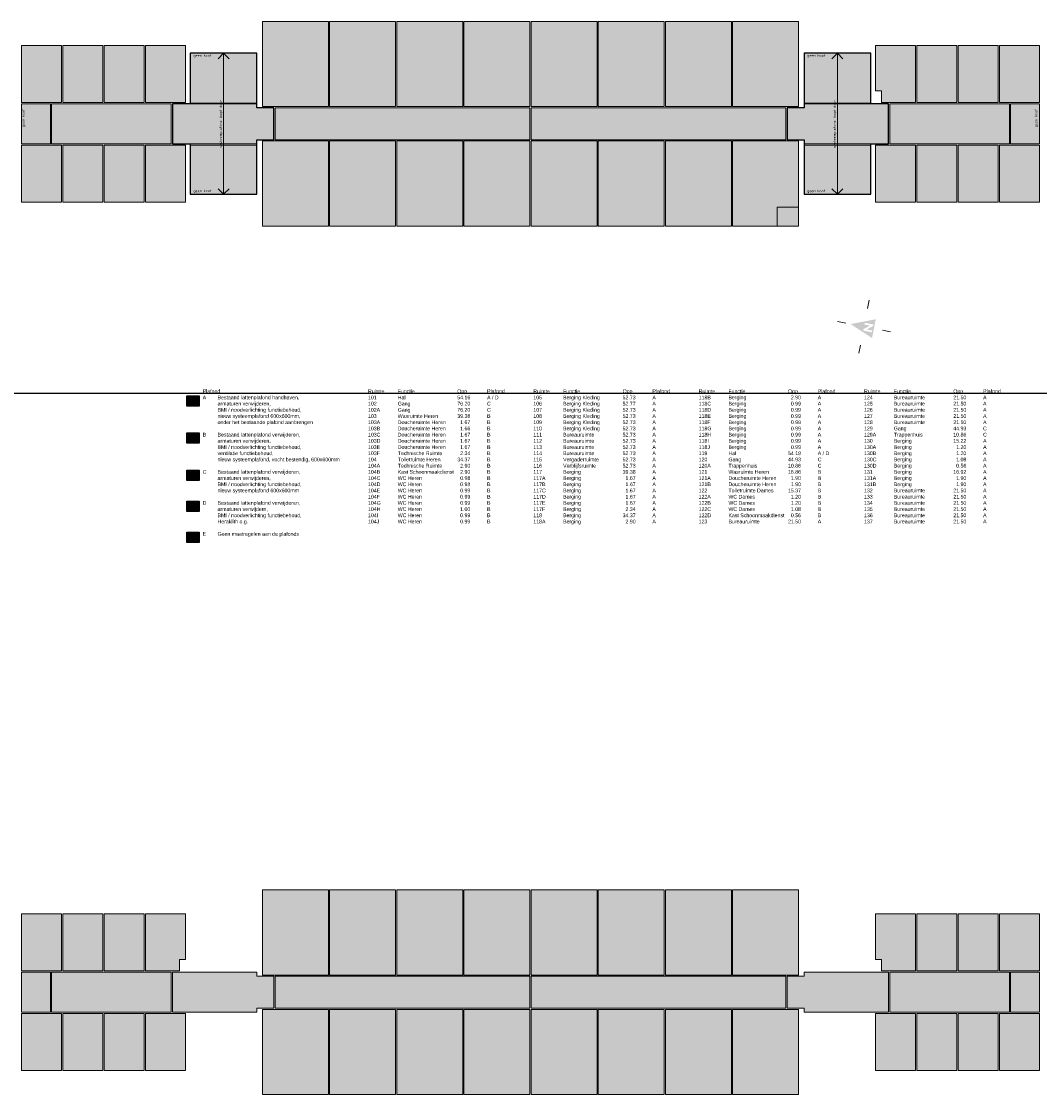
# Model space of a CAD drawing. Header units: millimetres. Extents: x 362177 to 5000048, y 157834 to 733119.
# Tile 149 of 152: x 3901528 to 4000048, y 291969 to 395759. Entities that reach past the tile are written whole.
import ezdxf
from ezdxf.enums import TextEntityAlignment as Align

# ---------------------------------------------------------------- set-up
doc = ezdxf.new("R2010")
doc.units = ezdxf.units.MM
doc.set_wipeout_variables(frame=1)
doc.layers.get('DEFPOINTS').update_dxf_attribs({"color": 255})
doc.layers.add('A--T$1A-_F123-_0_18MM', color=1, linetype='Continuous')
doc.layers.add('X-L0_C_plafondafwerking', color=7, linetype='Continuous')
doc.layers.add('X-L0_C_afwerking', color=7, linetype='Continuous', lineweight=5)
doc.styles.add('DVD_VBC_Arial', font='arial.ttf')
doc.styles.add('T25', font='ISO3098.shx')

# ---------------------------------------------------------------- blocks, each defined once
blk = doc.blocks.new('DVDVB_05_-S-_noordpijl1191')
at = {"color": 7, "linetype": 'Continuous', "lineweight": 13}
for p, q in [((0, 13.04), (0, 9.04)), ((-13.04, -0.01), (-9.04, -0.01)), ((13.04, -0.01), (9.04, -0.01)), ((0, -13.05), (0, -9.05))]:
    blk.add_line(p, q, dxfattribs=at)
at = {"color": 7, "linetype": 'Continuous', "lineweight": 0, "extrusion": (0, 0, -1)}
blk.add_solid([(4.64, -4.86), (0, 6.62), (-4.64, -4.86)], dxfattribs=at)
blk.add_wipeout([(-1.92, 0), (-1.2, 0), (1.06, -2.75), (1.06, 0), (1.92, 0), (1.92, -4.27), (1.21, -4.27), (-1.06, -1.51), (-1.06, -4.27), (-1.92, -4.27)])

msp = doc.modelspace()

# ---------------------------------------------------------------- hatches: boundary and pattern name
at = {"layer": 'X-L0_C_plafondafwerking', "transparency": 33554559}
h = msp.add_hatch(color=31, dxfattribs=at)
h.dxf.hatch_style = 1
h.paths.add_polyline_path([(3931228, 395759), (3924846, 395759), (3924846, 387524), (3931228, 387524)])
h = msp.add_hatch(color=51, dxfattribs=at)
h.dxf.hatch_style = 1
h.paths.add_polyline_path([(3931348, 387525), (3937733, 387525), (3937733, 395759), (3931348, 395759)])
h = msp.add_hatch(color=51, dxfattribs=at)
h.dxf.hatch_style = 1
h.paths.add_polyline_path([(3944228, 395759), (3937848, 395759), (3937848, 387524), (3944228, 387524)])
h = msp.add_hatch(color=51, dxfattribs=at)
h.dxf.hatch_style = 1
h.paths.add_polyline_path([(3944348, 387524), (3950728, 387524), (3950728, 395759), (3944348, 395759)])
h = msp.add_hatch(color=51, dxfattribs=at)
h.dxf.hatch_style = 1
h.paths.add_polyline_path([(3957228, 395759), (3950848, 395759), (3950848, 387524), (3957228, 387524)])
h = msp.add_hatch(color=51, dxfattribs=at)
h.dxf.hatch_style = 1
h.paths.add_polyline_path([(3963728, 395759), (3957348, 395759), (3957348, 387524), (3963728, 387524)])
h = msp.add_hatch(color=51, dxfattribs=at)
h.dxf.hatch_style = 1
h.paths.add_polyline_path([(3963848, 387524), (3970228, 387524), (3970228, 395759), (3963848, 395759)])
h = msp.add_hatch(color=51, dxfattribs=at)
h.dxf.hatch_style = 1
h.paths.add_polyline_path([(3970348, 387524), (3976727, 387524), (3976727, 395759), (3970348, 395759)])
h = msp.add_hatch(color=51, dxfattribs=at)
h.dxf.hatch_style = 1
h.paths.add_polyline_path([(3905408, 393434), (3901528, 393434), (3901528, 387924), (3905408, 387924)])
h = msp.add_hatch(color=51, dxfattribs=at)
h.dxf.hatch_style = 1
h.paths.add_polyline_path([(3909408, 393434), (3905528, 393434), (3905528, 387924), (3909408, 387924)])
h = msp.add_hatch(color=51, dxfattribs=at)
h.dxf.hatch_style = 1
h.paths.add_polyline_path([(3909528, 387924), (3913408, 387924), (3913408, 393434), (3909528, 393434)])
h = msp.add_hatch(color=51, dxfattribs=at)
h.dxf.hatch_style = 1
h.paths.add_polyline_path([(3913528, 387924), (3917408, 387924), (3917408, 393434), (3913528, 393434)])
h = msp.add_hatch(color=51, dxfattribs=at)
h.dxf.hatch_style = 1
h.paths.add_polyline_path([(3988048, 393434), (3984168, 393434), (3984168, 389034), (3984748, 389034), (3984748, 387924), (3985548, 387924), (3988048, 387924)])
h = msp.add_hatch(color=51, dxfattribs=at)
h.dxf.hatch_style = 1
h.paths.add_polyline_path([(3988168, 387924), (3992048, 387924), (3992048, 393434), (3988168, 393434)])
h = msp.add_hatch(color=51, dxfattribs=at)
h.dxf.hatch_style = 1
h.paths.add_polyline_path([(3992168, 387924), (3996048, 387924), (3996048, 393434), (3992168, 393434)])
h = msp.add_hatch(color=51, dxfattribs=at)
h.dxf.hatch_style = 1
h.paths.add_polyline_path([(4000048, 393434), (3996168, 393434), (3996168, 387924), (4000048, 387924)])
h = msp.add_hatch(color=51, dxfattribs=at)
h.dxf.hatch_style = 1
h.paths.add_polyline_path([(3917868, 387854), (3924308, 387854), (3924308, 392679), (3917868, 392679)])
h = msp.add_hatch(color=51, dxfattribs=at)
h.dxf.hatch_style = 1
h.paths.add_polyline_path([(3983708, 392679), (3977268, 392679), (3977268, 387854), (3983708, 387854)])
h = msp.add_hatch(color=103, dxfattribs=at)
h.dxf.hatch_style = 1
h.paths.add_polyline_path([(3904328, 387804), (3901528, 387804), (3901528, 383924), (3904328, 383924)])
h = msp.add_hatch(color=103, dxfattribs=at)
h.dxf.hatch_style = 1
h.paths.add_polyline_path([(3916028, 383924), (3916028, 387804), (3904448, 387804), (3904448, 383924)])
h = msp.add_hatch(color=131, dxfattribs=at)
h.dxf.hatch_style = 1
h.paths.add_polyline_path([(3924306, 383926.4), (3924306, 384320), (3925948, 384320), (3925948, 387404), (3924308, 387404), (3924308, 387804), (3916148, 387804), (3916148, 383924)])
h = msp.add_hatch(color=103, dxfattribs=at)
h.dxf.hatch_style = 1
h.paths.add_polyline_path([(3950728, 384314), (3950728, 387404), (3926068, 387404), (3926068, 384314)])
h = msp.add_hatch(color=103, dxfattribs=at)
h.dxf.hatch_style = 1
h.paths.add_polyline_path([(3975508, 384314), (3975508, 387404), (3950848, 387404), (3950848, 384314)])
h = msp.add_hatch(color=131, dxfattribs=at)
h.dxf.hatch_style = 1
h.paths.add_polyline_path([(3977268, 384314), (3977268, 383924), (3985428, 383924), (3985428, 387804), (3983708, 387804), (3977268, 387804), (3977268, 387404), (3975628, 387404), (3975628, 384314)])
h = msp.add_hatch(color=103, dxfattribs=at)
h.dxf.hatch_style = 1
h.paths.add_polyline_path([(3985548, 387804), (3985548, 383924), (3997128, 383924), (3997128, 387804)])
h = msp.add_hatch(color=103, dxfattribs=at)
h.dxf.hatch_style = 1
h.paths.add_polyline_path([(4000048, 387804), (3997248, 387804), (3997248, 383924), (4000048, 383924)])
h = msp.add_hatch(color=31, dxfattribs=at)
h.dxf.hatch_style = 1
h.paths.add_polyline_path([(3924848, 375969), (3931228, 375969), (3931228, 384204), (3924848, 384204)])
h = msp.add_hatch(color=51, dxfattribs=at)
h.dxf.hatch_style = 1
h.paths.add_polyline_path([(3931348, 375969), (3937728, 375969), (3937728, 384204), (3931348, 384204)])
h = msp.add_hatch(color=51, dxfattribs=at)
h.dxf.hatch_style = 1
h.paths.add_polyline_path([(3944228, 384204), (3937848, 384204), (3937848, 375969), (3944228, 375969)])
h = msp.add_hatch(color=51, dxfattribs=at)
h.dxf.hatch_style = 1
h.paths.add_polyline_path([(3944348, 375969), (3950728, 375969), (3950728, 384204), (3944348, 384204)])
h = msp.add_hatch(color=51, dxfattribs=at)
h.dxf.hatch_style = 1
h.paths.add_polyline_path([(3957228, 384204), (3950848, 384204), (3950848, 375969), (3957228, 375969)])
h = msp.add_hatch(color=51, dxfattribs=at)
h.dxf.hatch_style = 1
h.paths.add_polyline_path([(3957348, 375969), (3963728, 375969), (3963728, 384204), (3957348, 384204)])
h = msp.add_hatch(color=51, dxfattribs=at)
h.dxf.hatch_style = 1
h.paths.add_polyline_path([(3963848, 375969), (3970228, 375969), (3970228, 384204), (3963848, 384204)])
h = msp.add_hatch(color=51, dxfattribs=at)
h.dxf.hatch_style = 1
h.paths.add_polyline_path([(3970348, 375969), (3974648, 375969), (3974648, 377784), (3976728, 377784), (3976728, 384204), (3970348, 384204)])
h = msp.add_hatch(color=51, dxfattribs=at)
h.dxf.hatch_style = 1
h.paths.add_polyline_path([(3905408, 383804), (3901528, 383804), (3901528, 378294), (3905408, 378294)])
h = msp.add_hatch(color=51, dxfattribs=at)
h.dxf.hatch_style = 1
h.paths.add_polyline_path([(3905528, 378294), (3909408, 378294), (3909408, 383804), (3905528, 383804)])
h = msp.add_hatch(color=51, dxfattribs=at)
h.dxf.hatch_style = 1
h.paths.add_polyline_path([(3913408, 383804), (3909528, 383804), (3909528, 378294), (3913408, 378294)])
h = msp.add_hatch(color=51, dxfattribs=at)
h.dxf.hatch_style = 1
h.paths.add_polyline_path([(3913528, 378294), (3917408, 378294), (3917408, 383804), (3913528, 383804)])
h = msp.add_hatch(color=51, dxfattribs=at)
h.dxf.hatch_style = 1
h.paths.add_polyline_path([(3924306.2, 383804), (3917868, 383804), (3917868, 379051), (3924308, 379051)])
h = msp.add_hatch(color=51, dxfattribs=at)
h.dxf.hatch_style = 1
h.paths.add_polyline_path([(3983708, 383804), (3977268, 383804), (3977268, 379049), (3983708, 379049)])
h = msp.add_hatch(color=51, dxfattribs=at)
h.dxf.hatch_style = 1
h.paths.add_polyline_path([(3984168, 378294), (3988048, 378294), (3988048, 383804), (3984168, 383804)])
h = msp.add_hatch(color=51, dxfattribs=at)
h.dxf.hatch_style = 1
h.paths.add_polyline_path([(3988168, 378294), (3992048, 378294), (3992048, 383804), (3988168, 383804)])
h = msp.add_hatch(color=51, dxfattribs=at)
h.dxf.hatch_style = 1
h.paths.add_polyline_path([(3996048, 383804), (3992168, 383804), (3992168, 378294), (3996048, 378294)])
h = msp.add_hatch(color=51, dxfattribs=at)
h.dxf.hatch_style = 1
h.paths.add_polyline_path([(3996168, 378294), (4000048, 378294), (4000048, 383804), (3996168, 383804)])
h = msp.add_hatch(color=31, dxfattribs=at)
h.dxf.hatch_style = 1
h.paths.add_polyline_path([(3976728, 375969), (3976728, 377784), (3974648, 377784), (3974648, 375969)])
h = msp.add_hatch(color=51, dxfattribs=at)
h.dxf.hatch_style = 1
h.paths.add_polyline_path([(3917535, 358560.7), (3918735, 358560.7), (3918735, 359560.7), (3917535, 359560.7)])
h = msp.add_hatch(color=31, dxfattribs=at)
h.dxf.hatch_style = 1
h.paths.add_polyline_path([(3917535, 355960.7), (3918735, 355960.7), (3918735, 354960.7), (3917535, 354960.7)])
h = msp.add_hatch(color=103, dxfattribs=at)
h.dxf.hatch_style = 1
h.paths.add_polyline_path([(3917535, 352360.7), (3918735, 352360.7), (3918735, 351360.7), (3917535, 351360.7)])
h = msp.add_hatch(color=131, dxfattribs=at)
h.dxf.hatch_style = 1
h.paths.add_polyline_path([(3917535, 349360.7), (3918735, 349360.7), (3918735, 348360.7), (3917535, 348360.7)])
h = msp.add_hatch(color=211, dxfattribs=at)
h.dxf.hatch_style = 1
h.paths.add_polyline_path([(3917535, 346360.7), (3918735, 346360.7), (3918735, 345360.7), (3917535, 345360.7)])
h = msp.add_hatch(color=31, dxfattribs=at)
h.dxf.hatch_style = 1
h.paths.add_polyline_path([(3931228, 303524), (3931228, 311759), (3924848, 311759), (3924848, 303524)])
h = msp.add_hatch(color=51, dxfattribs=at)
h.dxf.hatch_style = 1
h.paths.add_polyline_path([(3931348, 303524), (3937733, 303524), (3937733, 311759), (3931348, 311759)])
h = msp.add_hatch(color=51, dxfattribs=at)
h.dxf.hatch_style = 1
h.paths.add_polyline_path([(3944228, 311759), (3937848, 311759), (3937848, 303524), (3944228, 303524)])
h = msp.add_hatch(color=51, dxfattribs=at)
h.dxf.hatch_style = 1
h.paths.add_polyline_path([(3944348, 303524), (3950728, 303524), (3950728, 311759), (3944348, 311759)])
h = msp.add_hatch(color=51, dxfattribs=at)
h.dxf.hatch_style = 1
h.paths.add_polyline_path([(3950848, 303524), (3957228, 303524), (3957228, 311759), (3950848, 311759)])
h = msp.add_hatch(color=51, dxfattribs=at)
h.dxf.hatch_style = 1
h.paths.add_polyline_path([(3963728, 311759), (3957348, 311759), (3957348, 303524), (3963728, 303524)])
h = msp.add_hatch(color=51, dxfattribs=at)
h.dxf.hatch_style = 1
h.paths.add_polyline_path([(3970228, 311759), (3963848, 311759), (3963848, 303524), (3970228, 303524)])
h = msp.add_hatch(color=31, dxfattribs=at)
h.dxf.hatch_style = 1
h.paths.add_polyline_path([(3970348, 303524), (3976728, 303524), (3976728, 311759), (3970348, 311759)])
h = msp.add_hatch(color=51, dxfattribs=at)
h.dxf.hatch_style = 1
h.paths.add_polyline_path([(3905408, 309434), (3901528, 309434), (3901528, 303924), (3905408, 303924)])
h = msp.add_hatch(color=51, dxfattribs=at)
h.dxf.hatch_style = 1
h.paths.add_polyline_path([(3909408, 309434), (3905528, 309434), (3905528, 303924), (3909408, 303924)])
h = msp.add_hatch(color=51, dxfattribs=at)
h.dxf.hatch_style = 1
h.paths.add_polyline_path([(3909528, 303924), (3913408, 303924), (3913408, 309434), (3909528, 309434)])
h = msp.add_hatch(color=51, dxfattribs=at)
h.dxf.hatch_style = 1
h.paths.add_polyline_path([(3913528, 303924), (3916828, 303924), (3916828, 305034), (3917408, 305034), (3917408, 309434), (3913528, 309434)])
h = msp.add_hatch(color=51, dxfattribs=at)
h.dxf.hatch_style = 1
h.paths.add_polyline_path([(3988048, 309434), (3984168, 309434), (3984168, 305034), (3984748, 305034), (3984748, 303924), (3988048, 303924)])
h = msp.add_hatch(color=51, dxfattribs=at)
h.dxf.hatch_style = 1
h.paths.add_polyline_path([(3988168, 303924), (3992048, 303924), (3992048, 309434), (3988168, 309434)])
h = msp.add_hatch(color=51, dxfattribs=at)
h.dxf.hatch_style = 1
h.paths.add_polyline_path([(3992168, 303924), (3996048, 303924), (3996048, 309434), (3992168, 309434)])
h = msp.add_hatch(color=51, dxfattribs=at)
h.dxf.hatch_style = 1
h.paths.add_polyline_path([(3996168, 303924), (4000048, 303924), (4000048, 309434), (3996168, 309434)])
h = msp.add_hatch(color=103, dxfattribs=at)
h.dxf.hatch_style = 1
h.paths.add_polyline_path([(3904328, 303804), (3901528, 303804), (3901528, 299924), (3904328, 299924)])
h = msp.add_hatch(color=103, dxfattribs=at)
h.dxf.hatch_style = 1
h.paths.add_polyline_path([(3916028, 299924), (3916028, 303804), (3904448, 303804), (3904448, 299924)])
h = msp.add_hatch(color=131, dxfattribs=at)
h.dxf.hatch_style = 1
h.paths.add_polyline_path([(3916148, 303804), (3916148, 299924), (3924311, 299924), (3924311, 300324), (3925948, 300324), (3925948, 303404), (3924318, 303404), (3924318, 303804)])
h = msp.add_hatch(color=103, dxfattribs=at)
h.dxf.hatch_style = 1
h.paths.add_polyline_path([(3950728, 300324), (3950728, 303404), (3926068, 303404), (3926068, 300324)])
h = msp.add_hatch(color=103, dxfattribs=at)
h.dxf.hatch_style = 1
h.paths.add_polyline_path([(3975508, 300324), (3975508, 303404), (3950848, 303404), (3950848, 300324)])
h = msp.add_hatch(color=131, dxfattribs=at)
h.dxf.hatch_style = 1
h.paths.add_polyline_path([(3985428, 299924), (3985428, 303804), (3977268, 303804), (3977268, 303404), (3975628, 303404), (3975628, 300324), (3977268, 300324), (3977268, 299924)])
h = msp.add_hatch(color=103, dxfattribs=at)
h.dxf.hatch_style = 1
h.paths.add_polyline_path([(3985548, 299924), (3997128, 299924), (3997128, 303804), (3985548, 303804)])
h = msp.add_hatch(color=103, dxfattribs=at)
h.dxf.hatch_style = 1
h.paths.add_polyline_path([(4000048, 303804), (3997248, 303804), (3997248, 299924), (4000048, 299924)])
h = msp.add_hatch(color=31, dxfattribs=at)
h.dxf.hatch_style = 1
h.paths.add_polyline_path([(3931228, 300204), (3924848, 300204), (3924848, 291969), (3931228, 291969)])
h = msp.add_hatch(color=51, dxfattribs=at)
h.dxf.hatch_style = 1
h.paths.add_polyline_path([(3937728, 300204), (3931348, 300204), (3931348, 291969), (3937728, 291969)])
h = msp.add_hatch(color=51, dxfattribs=at)
h.dxf.hatch_style = 1
h.paths.add_polyline_path([(3937848, 291969), (3944228, 291969), (3944228, 300204), (3937848, 300204)])
h = msp.add_hatch(color=51, dxfattribs=at)
h.dxf.hatch_style = 1
h.paths.add_polyline_path([(3944348, 291969), (3950728, 291969), (3950728, 300204), (3944348, 300204)])
h = msp.add_hatch(color=51, dxfattribs=at)
h.dxf.hatch_style = 1
h.paths.add_polyline_path([(3957228, 300204), (3950848, 300204), (3950848, 291969), (3957228, 291969)])
h = msp.add_hatch(color=51, dxfattribs=at)
h.dxf.hatch_style = 1
h.paths.add_polyline_path([(3957348, 300204), (3957348, 291969), (3963728, 291969), (3963728, 300204)])
h = msp.add_hatch(color=51, dxfattribs=at)
h.dxf.hatch_style = 1
h.paths.add_polyline_path([(3963848, 291969), (3970228, 291969), (3970228, 300204), (3963848, 300204)])
h = msp.add_hatch(color=31, dxfattribs=at)
h.dxf.hatch_style = 1
h.paths.add_polyline_path([(3976728, 300204), (3970348, 300204), (3970348, 291969), (3976728, 291969)])
h = msp.add_hatch(color=51, dxfattribs=at)
h.dxf.hatch_style = 1
h.paths.add_polyline_path([(3901528, 294294), (3905408, 294294), (3905408, 299804), (3901528, 299804)])
h = msp.add_hatch(color=51, dxfattribs=at)
h.dxf.hatch_style = 1
h.paths.add_polyline_path([(3909408, 299804), (3905528, 299804), (3905528, 294294), (3909408, 294294)])
h = msp.add_hatch(color=51, dxfattribs=at)
h.dxf.hatch_style = 1
h.paths.add_polyline_path([(3913408, 294294), (3913408, 299804), (3909528, 299804), (3909528, 294294)])
h = msp.add_hatch(color=51, dxfattribs=at)
h.dxf.hatch_style = 1
h.paths.add_polyline_path([(3913528, 294294), (3917408, 294294), (3917408, 299804), (3913528, 299804)])
h = msp.add_hatch(color=51, dxfattribs=at)
h.dxf.hatch_style = 1
h.paths.add_polyline_path([(3988048, 294294), (3988048, 299804), (3984168, 299804), (3984168, 294294)])
h = msp.add_hatch(color=51, dxfattribs=at)
h.dxf.hatch_style = 1
h.paths.add_polyline_path([(3992048, 294294), (3992048, 299804), (3988168, 299804), (3988168, 294294)])
h = msp.add_hatch(color=51, dxfattribs=at)
h.dxf.hatch_style = 1
h.paths.add_polyline_path([(3992168, 294294), (3996048, 294294), (3996048, 299804), (3992168, 299804)])
h = msp.add_hatch(color=51, dxfattribs=at)
h.dxf.hatch_style = 1
h.paths.add_polyline_path([(3996168, 294294), (4000048, 294294), (4000048, 299804), (3996168, 299804)])

# ---------------------------------------------------------------- linework, layer by layer
at = {"flags": 128}
for points in [[(3924308, 392679), (3917868, 392679), (3917868, 387804), (3916148, 387804), (3916148, 383924), (3917868, 383924), (3917868, 379051), (3924308, 379051), (3924306, 384320), (3925948, 384320), (3925948, 387404), (3924308, 387404)], [(3977268, 392679), (3977268, 387404), (3975628, 387404), (3975628, 384314), (3977268, 384314), (3977268, 379049), (3983708, 379049), (3983708, 383924), (3985428, 383924), (3985428, 387804), (3983708, 387804), (3983708, 392679)]]:
    msp.add_lwpolyline(points, close=True, dxfattribs=at)
for points in [[(3917535, 359560.7), (3918735, 359560.7), (3918735, 358560.7), (3917535, 358560.7)], [(3917535, 355960.7), (3918735, 355960.7), (3918735, 354960.7), (3917535, 354960.7)], [(3917535, 352360.7), (3918735, 352360.7), (3918735, 351360.7), (3917535, 351360.7)], [(3917535, 349360.7), (3918735, 349360.7), (3918735, 348360.7), (3917535, 348360.7)], [(3917535, 346360.7), (3918735, 346360.7), (3918735, 345360.7), (3917535, 345360.7)]]:
    msp.add_lwpolyline(points, close=True)
at = {"layer": 'DEFPOINTS'}
msp.add_xline((570064, 359815), (1, 0), dxfattribs=at)
at = {"layer": 'X-L0_C_afwerking'}
for points in [[(3931228, 387524), (3924846, 387524), (3924846, 395759), (3931228, 395759)], [(3931348, 387525), (3937733, 387525), (3937733, 395759), (3931348, 395759)], [(3937848, 395759), (3944228, 395759), (3944228, 387524), (3937848, 387524)], [(3944348, 395759), (3950728, 395759), (3950728, 387524), (3944348, 387524)], [(3950848, 395759), (3957228, 395759), (3957228, 387524), (3950848, 387524)], [(3957348, 395759), (3963728, 395759), (3963728, 387524), (3957348, 387524)], [(3963848, 387524), (3970228, 387524), (3970228, 395759), (3963848, 395759)], [(3970348, 395759), (3976727, 395759), (3976727, 387524), (3970348, 387524)], [(3905528, 387924), (3909408, 387924), (3909408, 393434), (3905528, 393434)], [(3909528, 387924), (3913408, 387924), (3913408, 393434), (3909528, 393434)], [(3917408, 393434), (3913528, 393434), (3913528, 387924), (3917408, 387924)], [(3992048, 387924), (3988168, 387924), (3988168, 393434), (3992048, 393434)], [(3996048, 393434), (3992168, 393434), (3992168, 387924), (3996048, 387924)], [(4000048, 387924), (3996168, 387924), (3996168, 393434), (4000048, 393434)], [(3917868, 387854), (3924308, 387854), (3924308, 392679), (3917868, 392679)], [(3977268, 387854), (3983708, 387854), (3983708, 392679), (3977268, 392679)], [(3901528, 383924), (3904328, 383924), (3904328, 387804), (3901528, 387804)], [(3904448, 387804), (3916028, 387804), (3916028, 383924), (3904448, 383924)], [(3926068, 387404), (3950728, 387404), (3950728, 384314), (3926068, 384314)], [(3950848, 384314), (3975508, 384314), (3975508, 387404), (3950848, 387404)], [(3985548, 387804), (3997128, 387804), (3997128, 383924), (3985548, 383924)], [(3997248, 387804), (4000048, 387804), (4000048, 383924), (3997248, 383924)], [(3931228, 384204), (3924848, 384204), (3924848, 375969), (3931228, 375969)], [(3931348, 384204), (3937728, 384204), (3937728, 375969), (3931348, 375969)], [(3937848, 375969), (3944228, 375969), (3944228, 384204), (3937848, 384204)], [(3944348, 384204), (3950728, 384204), (3950728, 375969), (3944348, 375969)], [(3950848, 375969), (3957228, 375969), (3957228, 384204), (3950848, 384204)], [(3957348, 384204), (3963728, 384204), (3963728, 375969), (3957348, 375969)], [(3963848, 375969), (3970228, 375969), (3970228, 384204), (3963848, 384204)], [(3970348, 384204), (3976728, 384204), (3976728, 377784), (3974648, 377784), (3974648, 375969), (3970348, 375969)], [(3901528, 383804), (3905408, 383804), (3905408, 378294), (3901528, 378294)], [(3905528, 378294), (3909408, 378294), (3909408, 383804), (3905528, 383804)], [(3909528, 383804), (3913408, 383804), (3913408, 378294), (3909528, 378294)], [(3913528, 383804), (3917408, 383804), (3917408, 378294), (3913528, 378294)], [(3917868, 383804), (3924308, 383804), (3924308, 379051), (3917868, 379051)], [(3977268, 383804), (3983708, 383804), (3983708, 379049), (3977268, 379049)], [(3988048, 383804), (3984168, 383804), (3984168, 378294), (3988048, 378294)], [(3988168, 383804), (3992048, 383804), (3992048, 378294), (3988168, 378294)], [(3992168, 378294), (3996048, 378294), (3996048, 383804), (3992168, 383804)], [(3996168, 383804), (4000048, 383804), (4000048, 378294), (3996168, 378294)], [(3976728, 377784), (3974648, 377784), (3974648, 375969), (3976728, 375969)], [(3924848, 311759), (3931228, 311759), (3931228, 303524), (3924848, 303524)], [(3931348, 303524), (3937733, 303524), (3937733, 311759), (3931348, 311759)], [(3937848, 311759), (3944228, 311759), (3944228, 303524), (3937848, 303524)], [(3944348, 303524), (3950728, 303524), (3950728, 311759), (3944348, 311759)], [(3950848, 311759), (3957228, 311759), (3957228, 303524), (3950848, 303524)], [(3957348, 311759), (3963728, 311759), (3963728, 303524), (3957348, 303524)], [(3963848, 303524), (3970228, 303524), (3970228, 311759), (3963848, 311759)], [(3970348, 303524), (3976728, 303524), (3976728, 311759), (3970348, 311759)], [(3901528, 309434), (3905408, 309434), (3905408, 303924), (3901528, 303924)], [(3905528, 303924), (3909408, 303924), (3909408, 309434), (3905528, 309434)], [(3909528, 309434), (3913408, 309434), (3913408, 303924), (3909528, 303924)], [(3988168, 303924), (3992048, 303924), (3992048, 309434), (3988168, 309434)], [(3992168, 309434), (3996048, 309434), (3996048, 303924), (3992168, 303924)], [(3996168, 303924), (4000048, 303924), (4000048, 309434), (3996168, 309434)], [(3904328, 303804), (3901528, 303804), (3901528, 299924), (3904328, 299924)], [(3904448, 303804), (3916028, 303804), (3916028, 299924), (3904448, 299924)], [(3926068, 303404), (3950728, 303404), (3950728, 300324), (3926068, 300324)], [(3950848, 300324), (3975508, 300324), (3975508, 303404), (3950848, 303404)], [(3985548, 303804), (3997128, 303804), (3997128, 299924), (3985548, 299924)], [(3997248, 303804), (4000048, 303804), (4000048, 299924), (3997248, 299924)], [(3931228, 300204), (3924848, 300204), (3924848, 291969), (3931228, 291969)], [(3931348, 291969), (3937728, 291969), (3937728, 300204), (3931348, 300204)], [(3937848, 291969), (3944228, 291969), (3944228, 300204), (3937848, 300204)], [(3944348, 300204), (3950728, 300204), (3950728, 291969), (3944348, 291969)], [(3950848, 291969), (3957228, 291969), (3957228, 300204), (3950848, 300204)], [(3957348, 300204), (3963728, 300204), (3963728, 291969), (3957348, 291969)], [(3963848, 291969), (3970228, 291969), (3970228, 300204), (3963848, 300204)], [(3970348, 300204), (3976728, 300204), (3976728, 291969), (3970348, 291969)], [(3901528, 299804), (3905408, 299804), (3905408, 294294), (3901528, 294294)], [(3905528, 294294), (3909408, 294294), (3909408, 299804), (3905528, 299804)], [(3909528, 299804), (3913408, 299804), (3913408, 294294), (3909528, 294294)], [(3913528, 294294), (3917408, 294294), (3917408, 299804), (3913528, 299804)], [(3984168, 299804), (3988048, 299804), (3988048, 294294), (3984168, 294294)], [(3988168, 294294), (3992048, 294294), (3992048, 299804), (3988168, 299804)], [(3992168, 299804), (3996048, 299804), (3996048, 294294), (3992168, 294294)], [(3996168, 294294), (4000048, 294294), (4000048, 299804), (3996168, 299804)]]:
    msp.add_lwpolyline(points, close=True, dxfattribs=at)
at = {"layer": 'X-L0_C_afwerking', "flags": 128}
for points in [[(3901528, 393434), (3905408, 393434), (3905408, 387924), (3901528, 387924)], [(3985548, 387924), (3988048, 387924), (3988048, 393434), (3984168, 393434), (3984168, 389034), (3984748, 389034), (3984748, 387924)], [(3916148, 383924), (3924306, 383926.4), (3924306, 384320), (3925948, 384320), (3925948, 387404), (3924308, 387404), (3924308, 387804), (3916148, 387804)], [(3975628, 387404), (3975628, 384314), (3977268, 384314), (3977268, 383924), (3985428, 383924), (3985428, 387804), (3977268, 387804), (3977268, 387404)], [(3913528, 303924), (3916828, 303924), (3916828, 305034), (3917408, 305034), (3917408, 309434), (3913528, 309434)], [(3984748, 303924), (3984748, 305034), (3984168, 305034), (3984168, 309434), (3988048, 309434), (3988048, 303924)], [(3916148, 303804), (3924318, 303804), (3924318, 303404), (3925948, 303404), (3925948, 300324), (3924311, 300324), (3924311, 299924), (3916148, 299924)], [(3985428, 303804), (3977268, 303804), (3977268, 303404), (3975628, 303404), (3975628, 300324), (3977268, 300324), (3977268, 299924), (3985428, 299924)]]:
    msp.add_lwpolyline(points, close=True, dxfattribs=at)
for points in [[(3921088, 392679), (3920557.7, 392148.7)], [(3921088, 392679), (3921088, 379051)], [(3921088, 392679), (3921618.3, 392148.7)], [(3980488, 392679), (3979957.7, 392148.7)], [(3980488, 392679), (3981018.3, 392148.7)], [(3980488, 392679), (3980488, 379049)], [(3921088, 379049), (3920557.7, 379579.3)], [(3921088, 379049), (3921618.3, 379579.3)], [(3980488, 379049), (3979957.7, 379579.3)], [(3980488, 379049), (3981018.3, 379579.3)]]:
    msp.add_lwpolyline(points, dxfattribs=at)

# ---------------------------------------------------------------- block references
at = {"layer": 'X-L0_C_afwerking', "xscale": 200.0000000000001, "yscale": 200.0000000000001, "rotation": 79}
msp.add_blockref('DVDVB_05_-S-_noordpijl1191', (3983064, 366234), dxfattribs=at)

# ---------------------------------------------------------------- texts
at = {"char_height": 360, "attachment_point": 1, "style": 'DVD_VBC_Arial'}
for s, width, heights, insert in [('Plafond\\PA^IBestaand lattenplafond handhaven,\\P^Iarmaturen verwijderen,\\P^IBMI / noodverlichting functiebehoud,\\P^Inieuw systeemplafond 600x600mm,\\P^Ionder het bestaande plafond aanbrengen\\P\\PB^IBestaand lattenplafond verwijderen,\\P^Iarmaturen verwijderen,\\P^IBMI / noodverlichting functiebehoud,\\P^Iventilatie functiebehoud,\\P^Inieuw systeemplafond, vocht bestendig, 600x600mm\\P\\PC ^IBestaand lattenplafond verwijderen,\\P^Iarmaturen verwijderen,\\P^IBMI / noodverlichting functiebehoud,\\P^Inieuw systeemplafond 600x600mm\\P\\PD^IBestaand lattenplafond verwijderen,\\P^Iarmaturen verwijdern,\\P^IBMI / noodverlichting functiebehoud,\\P^IHeraklith o.g.\\P\\PE^IGeen maatregelen aan de plafonds', 13509.254, [0], (3919064, 360175)), ('Ruimte^IFunctie^I^I^IOpp.^I^IPlafond\\P101 ^I^IHal ^I^I^I^I54.16^I^IA / D\\P102 ^I^IGang ^I^I^I^I76.20^I^IC\\P102A ^I^IGang ^I^I^I^I76.20^I^IC\\P103 ^I^IWasruimte Heren ^I^I39.38^I^IB\\P103A ^I^IDoucheruimte Heren ^I  1.67^I^IB\\P103B ^I^IDoucheruimte Heren ^I  1.66^I^IB\\P103C ^I^IDoucheruimte Heren ^I  1.67^I^IB\\P103D ^I^IDoucheruimte Heren ^I  1.67^I^IB\\P103E ^I^IDoucheruimte Heren ^I  1.67^I^IB\\P103F ^I^ITechnische Ruimte ^I  2.34^I^IB\\P104 ^I^IToiletruimte Heren ^I^I34.37^I^IB\\P104A ^I^ITechnische Ruimte ^I  2.90^I^IB\\P104B ^I^IKast Schoonmaakdienst ^I  2.90^I^IB\\P104C ^I^IWC Heren ^I^I^I  0.98^I^IB\\P104D ^I^IWC Heren ^I^I^I  0.98^I^IB\\P104E ^I^IWC Heren ^I^I^I  0.99^I^IB\\P104F ^I^IWC Heren ^I^I^I  0.99^I^IB\\P104G ^I^IWC Heren ^I^I^I  0.99^I^IB\\P104H ^I^IWC Heren ^I^I^I  1.00^I^IB\\P104I ^I^IWC Heren ^I^I^I  0.99^I^IB\\P104J ^I^IWC Heren ^I^I^I  0.99^I^IB', 13843.335, [0], (3935064, 360175)), ('Ruimte^IFunctie^I^I^IOpp.^I^IPlafond\\P105 ^I^IBerging Kleding ^I^I52.73^I^IA\\P106 ^I^IBerging Kleding ^I^I52.77^I^IA\\P107 ^I^IBerging Kleding ^I^I52.73^I^IA\\P108 ^I^IBerging Kleding ^I^I52.73^I^IA\\P109 ^I^IBerging Kleding ^I^I52.73^I^IA\\P110 ^I^IBerging Kleding ^I^I52.73^I^IA\\P111 ^I^IBureauruimte ^I^I52.73^I^IA\\P112 ^I^IBureauruimte ^I^I52.73^I^IA\\P113 ^I^IBureauruimte ^I^I52.73^I^IA\\P114 ^I^IBureauruimte ^I^I52.73^I^IA\\P115 ^I^IVergaderruimte ^I^I52.73^I^IA\\P116 ^I^IVerblijfsruimte ^I^I52.73^I^IA\\P117 ^I^IBerging^I^I^I39.38^I^IA\\P117A ^I^IBerging^I^I ^I  1.67^I^IA\\P117B ^I^IBerging^I^I ^I  1.67^I^IA\\P117C ^I^IBerging^I^I ^I  1.67^I^IA\\P117D ^I^IBerging^I^I^I  1.67^I^IA\\P117E ^I^IBerging^I^I ^I  1.67^I^IA\\P117F ^I^IBerging^I^I ^I  2.34^I^IA\\P118 ^I^IBerging^I^I^I34.37^I^IA\\P118A ^I^IBerging^I^I ^I  2.90^I^IA', 13843.335, [0], (3951064, 360175)), ('Ruimte^IFunctie^I^I^IOpp.^I^IPlafond\\P118B ^I^IBerging^I^I^I  2.90^I^IA\\P118C ^I^IBerging^I^I^I  0.99^I^IA\\P118D ^I^IBerging^I^I^I  0.99^I^IA\\P118E ^I^IBerging ^I^I^I  0.99^I^IA\\P118F ^I^IBerging^I^I^I  0.99^I^IA\\P118G ^I^IBerging ^I^I^I  0.99^I^IA\\P118H ^I^IBerging^I^I^I  0.99^I^IA\\P118I ^I^IBerging ^I^I^I  0.99^I^IA\\P118J ^I^IBerging ^I^I^I  0.99^I^IA\\P119 ^I^IHal ^I^I^I^I54.18^I^IA / D\\P120 ^I^IGang ^I^I^I^I44.93^I^IC\\P120A ^I^ITrappenhuis ^I^I10.86^I^IC\\P121 ^I^IWasruimte Heren ^I^I16.86^I^IB\\P121A ^I^IDoucheruimte Heren ^I  1.90^I^IB\\P121B ^I^IDoucheruimte Heren ^I  1.90^I^IB\\P122 ^I^IToiletruimte Dames ^I15.37^I^IB\\P122A ^I^IWC Dames ^I^I^I  1.20^I^IB\\P122B ^I^IWC Dames ^I^I^I  1.20^I^IB\\P122C ^I^IWC Dames ^I^I^I  1.08^I^IB\\P122D ^I^IKast Schoonmaakdienst ^I  0.56^I^IB\\P123 ^I^IBureauruimte ^I^I21.50^I^IA', 14133.67, [13538], (3967064, 360175)), ('Ruimte^IFunctie^I^I^IOpp.^I^IPlafond\\P124 ^I^IBureauruimte ^I^I21.50^I^IA\\P125 ^I^IBureauruimte ^I^I21.50^I^IA\\P126 ^I^IBureauruimte ^I^I21.50^I^IA\\P127 ^I^IBureauruimte ^I^I21.50^I^IA\\P128 ^I^IBureauruimte ^I^I21.50^I^IA\\P129 ^I^IGang ^I^I^I^I44.93^I^IC\\P129A ^I^ITrappenhuis ^I^I10.86^I^IC\\P130 ^I^IBerging^I ^I^I15.22^I^IA\\P130A ^I^IBerging^I^I^I  1.20^I^IA\\P130B ^I^IBerging^I^I^I  1.20^I^IA\\P130C ^I^IBerging^I^I^I  1.08^I^IA\\P130D ^I^IBerging^I^I ^I  0.56^I^IA\\P131 ^I^IBerging^I ^I^I16.92^I^IA\\P131A ^I^IBerging^I^I ^I  1.90^I^IA\\P131B ^I^IBerging^I^I ^I  1.90^I^IA\\P132 ^I^IBureauruimte ^I^I21.50^I^IA\\P133 ^I^IBureauruimte ^I^I21.50^I^IA\\P134 ^I^IBureauruimte ^I^I21.50^I^IA\\P135 ^I^IBureauruimte ^I^I21.50^I^IA\\P136 ^I^IBureauruimte ^I^I21.50^I^IA\\P137 ^I^IBureauruimte ^I^I21.50^I^IA', 13843.335, [0], (3983064, 360175))]:
    msp.add_mtext_dynamic_manual_height_columns(s, width=width, gutter_width=12.5, heights=heights, dxfattribs=dict(at, insert=insert))
at = {"layer": 'A--T$1A-_F123-_0_18MM', "style": 'T25'}
for p in [(3918171.5, 392343.4), (3977571.5, 392343.4), (3918171.5, 379247.8), (3977571.5, 379247.8)]:
    msp.add_text('geen koof', height=250, dxfattribs=at).set_placement(p)
for p in [(3920838, 385865), (3980238, 385865)]:
    msp.add_text('systeemplafond loopt door', height=250, rotation=90, dxfattribs=at).set_placement(p, align=Align.MIDDLE)
for p in [(3901831.5, 385528.4), (3999829.3, 385528.4)]:
    msp.add_text('geen koof', height=250, rotation=90, dxfattribs=at).set_placement(p)

doc.saveas('drawing.dxf')
